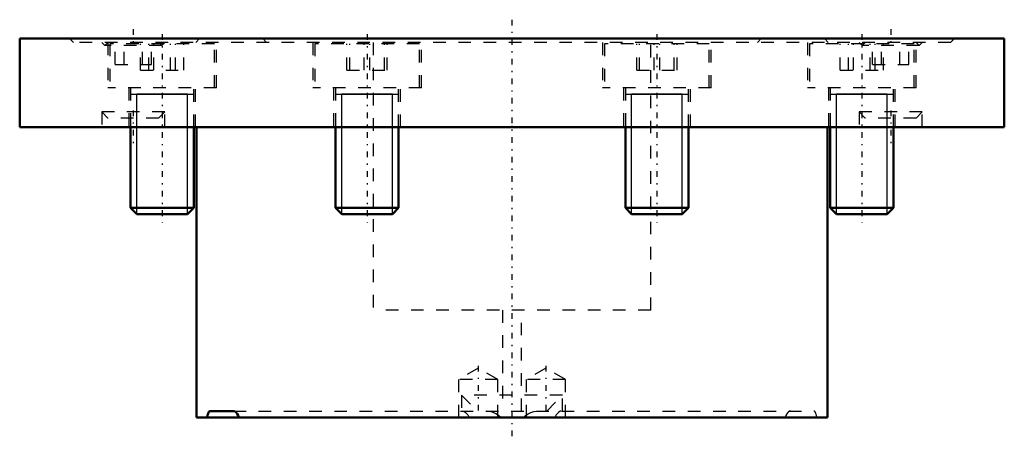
# Model space of a CAD drawing. Header units: millimetres. Extents: x -39 to 39, y -31.5 to 1.5.
import ezdxf

# ---------------------------------------------------------------- set-up
doc = ezdxf.new("R2010")
doc.units = ezdxf.units.MM
doc.linetypes.add('Center', pattern=[1.5, 0.45, -0.5, 0.05, -0.5])
doc.linetypes.add('Dashed', pattern=[2, 1, -1])
for name, color, linetype, lineweight in [('AM_4', 7, 'Continuous', 50), ('AM_5', 3, 'Continuous', 25), ('AM_7', 7, 'Center', 25), ('AM_9', 6, 'Dashed', 25), ('ConnectionPoints', 7, 'Continuous', 50)]:
    doc.layers.add(name, color=color, linetype=linetype, lineweight=lineweight)

msp = doc.modelspace()

# ---------------------------------------------------------------- linework, layer by layer
at = {"layer": 'AM_4'}
for p, q in [((39, 0), (-39, 0)), ((-39, 0), (-39, -7)), ((39, -7), (39, 0)), ((39, -7), (-39, -7)), ((-30.216, -7), (-30.216, -13.409)), ((-25.216, -13.409), (-25.216, -7)), ((-25, -7), (-25, -30)), ((-13.981, -7), (-13.981, -13.409)), ((-8.981, -13.409), (-8.981, -7)), ((8.981, -7), (8.981, -13.409)), ((13.981, -13.409), (13.981, -7)), ((25, -30), (25, -7)), ((25.216, -7), (25.216, -13.409)), ((30.216, -13.409), (30.216, -7)), ((-30.216, -13.409), (-29.726, -13.9)), ((-25.216, -13.409), (-30.216, -13.409)), ((-25.707, -13.9), (-29.726, -13.9)), ((-25.707, -13.9), (-25.216, -13.409)), ((-13.981, -13.409), (-13.49, -13.9)), ((-8.981, -13.409), (-13.981, -13.409)), ((-9.471, -13.9), (-13.49, -13.9)), ((-9.471, -13.9), (-8.981, -13.409)), ((13.981, -13.409), (8.981, -13.409)), ((8.981, -13.409), (9.471, -13.9)), ((13.49, -13.9), (9.471, -13.9)), ((13.49, -13.9), (13.981, -13.409)), ((30.216, -13.409), (25.216, -13.409)), ((25.216, -13.409), (25.707, -13.9)), ((29.726, -13.9), (25.707, -13.9)), ((29.726, -13.9), (30.216, -13.409)), ((-23.909, -29.5), (-22.072, -29.5)), ((25, -30), (-25, -30))]:
    msp.add_line(p, q, dxfattribs=at)
for points in [[(-24.149, -30), (-24.124, -29.863), (-24.092, -29.741), (-24.055, -29.644), (-24.013, -29.568), (-23.963, -29.518), (-23.909, -29.5)], [(-22.072, -29.5), (-21.993, -29.514), (-21.913, -29.557), (-21.839, -29.625), (-21.769, -29.721), (-21.704, -29.847), (-21.649, -30)]]:
    msp.add_lwpolyline(points, dxfattribs=at)
at = {"layer": 'AM_5'}
for p, q in [((-30.216, -4.4), (-25.216, -4.4)), ((-29.726, -13.9), (-29.726, -4.4)), ((-25.707, -4.4), (-29.726, -4.4)), ((-25.707, -13.9), (-25.707, -4.4)), ((-13.981, -4.4), (-8.981, -4.4)), ((-13.49, -13.9), (-13.49, -4.4)), ((-9.471, -4.4), (-13.49, -4.4)), ((-9.471, -13.9), (-9.471, -4.4)), ((8.981, -4.4), (13.981, -4.4)), ((9.471, -13.9), (9.471, -4.4)), ((13.49, -4.4), (9.471, -4.4)), ((13.49, -13.9), (13.49, -4.4)), ((25.216, -4.4), (30.216, -4.4)), ((25.707, -13.9), (25.707, -4.4)), ((29.726, -4.4), (25.707, -4.4)), ((29.726, -13.9), (29.726, -4.4))]:
    msp.add_line(p, q, dxfattribs=at)
at = {"layer": 'AM_7'}
for p, q in [((0, 1.5), (0, -31.5)), ((-30, 0.762), (-30, -0.608)), ((-27.716, 0.35), (-27.716, -14.575)), ((-11.481, 0.35), (-11.481, -14.575)), ((11.481, 0.35), (11.481, -14.575)), ((27.716, 0.35), (27.716, -14.575)), ((30, 0.762), (30, -0.608)), ((-30, -5.685), (-30, -8.425)), ((30, -5.685), (30, -8.425)), ((-2.679, -25.91), (-2.679, -30.195)), ((2.679, -25.91), (2.679, -30.195))]:
    msp.add_line(p, q, dxfattribs=at)
at = {"layer": 'AM_9'}
for p, q in [((-35.05, 0), (-34.75, -0.3)), ((-24.75, 0), (-25.05, -0.3)), ((-19.75, 0), (-19.45, -0.3)), ((19.45, -0.3), (19.75, 0)), ((25.05, -0.3), (24.75, 0)), ((34.75, -0.3), (35.05, 0)), ((34.75, -0.3), (-34.75, -0.3)), ((-32.5, -0.3), (-32.255, -0.545)), ((-32.01, -0.3), (-32.255, -0.545)), ((-27.745, -0.545), (-32.255, -0.545)), ((-32.016, -0.3), (-32.016, -3.9)), ((-23.566, -0.4), (-31.866, -0.4)), ((-31.866, -0.4), (-31.866, -3.9)), ((-31.443, -2.05), (-31.443, -0.3)), ((-30.722, -2.05), (-30.722, -0.3)), ((-29.434, -2.5), (-29.434, -0.4)), ((-29.278, -2.05), (-29.278, -0.3)), ((-28.771, -2.5), (-28.771, -0.4)), ((-28.557, -2.05), (-28.557, -0.3)), ((-28.379, -2.5), (-28.379, -0.4)), ((-27.745, -0.545), (-27.991, -0.3)), ((-27.745, -0.545), (-27.5, -0.3)), ((-27.054, -2.5), (-27.054, -0.4)), ((-26.662, -2.5), (-26.662, -0.4)), ((-25.999, -2.5), (-25.999, -0.4)), ((-23.566, -3.9), (-23.566, -0.4)), ((-23.416, -3.9), (-23.416, -0.3)), ((-15.781, -0.3), (-15.781, -3.9)), ((-7.331, -0.4), (-15.631, -0.4)), ((-15.631, -0.4), (-15.631, -3.9)), ((-13.081, -2.5), (-13.081, -0.4)), ((-12.855, -2.5), (-12.855, -0.4)), ((-11.707, -2.5), (-11.707, -0.4)), ((-11.254, -2.5), (-11.254, -0.4)), ((-11, -0.3), (-11, -21.5)), ((-10.106, -2.5), (-10.106, -0.4)), ((-9.88, -2.5), (-9.88, -0.4)), ((-7.331, -3.9), (-7.331, -0.4)), ((-7.181, -3.9), (-7.181, -0.3)), ((7.181, -0.3), (7.181, -3.9)), ((15.631, -0.4), (7.331, -0.4)), ((7.331, -0.4), (7.331, -3.9)), ((9.88, -2.5), (9.88, -0.4)), ((10.106, -2.5), (10.106, -0.4)), ((11, -21.5), (11, -0.3)), ((11.254, -2.5), (11.254, -0.4)), ((11.707, -2.5), (11.707, -0.4)), ((12.855, -2.5), (12.855, -0.4)), ((13.081, -2.5), (13.081, -0.4)), ((15.631, -3.9), (15.631, -0.4)), ((15.781, -3.9), (15.781, -0.3)), ((23.416, -0.3), (23.416, -3.9)), ((31.866, -0.4), (23.566, -0.4)), ((23.566, -0.4), (23.566, -3.9)), ((25.999, -2.5), (25.999, -0.4)), ((26.662, -2.5), (26.662, -0.4)), ((27.054, -2.5), (27.054, -0.4)), ((27.5, -0.3), (27.745, -0.545)), ((27.99, -0.3), (27.745, -0.545)), ((32.255, -0.545), (27.745, -0.545)), ((28.379, -2.5), (28.379, -0.4)), ((28.557, -2.05), (28.557, -0.3)), ((28.771, -2.5), (28.771, -0.4)), ((29.278, -2.05), (29.278, -0.3)), ((29.434, -2.5), (29.434, -0.4)), ((30.722, -2.05), (30.722, -0.3)), ((31.443, -2.05), (31.443, -0.3)), ((31.866, -3.9), (31.866, -0.4)), ((32.255, -0.545), (32.01, -0.3)), ((32.016, -3.9), (32.016, -0.3)), ((32.255, -0.545), (32.5, -0.3)), ((-31.443, -2.05), (-28.557, -2.05)), ((28.557, -2.05), (31.443, -2.05)), ((-29.434, -2.5), (-25.999, -2.5)), ((-13.081, -2.5), (-9.88, -2.5)), ((9.88, -2.5), (13.081, -2.5)), ((25.999, -2.5), (29.434, -2.5)), ((-23.416, -3.9), (-32.016, -3.9)), ((-30.366, -3.9), (-30.366, -7)), ((-25.066, -7), (-25.066, -3.9)), ((-7.181, -3.9), (-15.781, -3.9)), ((-14.131, -3.9), (-14.131, -7)), ((-8.831, -7), (-8.831, -3.9)), ((15.781, -3.9), (7.181, -3.9)), ((8.831, -3.9), (8.831, -7)), ((14.131, -7), (14.131, -3.9)), ((32.016, -3.9), (23.416, -3.9)), ((25.066, -3.9), (25.066, -7)), ((30.366, -7), (30.366, -3.9)), ((-30.216, -3.9), (-30.216, -7)), ((-25.216, -7), (-25.216, -3.9)), ((-13.981, -3.9), (-13.981, -7)), ((-8.981, -7), (-8.981, -3.9)), ((8.981, -3.9), (8.981, -7)), ((13.981, -7), (13.981, -3.9)), ((25.216, -3.9), (25.216, -7)), ((30.216, -7), (30.216, -3.9)), ((-32.5, -5.81), (-32.01, -6.3)), ((-27.5, -5.81), (-32.5, -5.81)), ((-32.5, -5.81), (-32.5, -7)), ((-27.991, -6.3), (-27.5, -5.81)), ((-27.5, -7), (-27.5, -5.81)), ((27.5, -5.81), (27.5, -7)), ((32.5, -5.81), (27.5, -5.81)), ((27.5, -5.81), (27.99, -6.3)), ((32.01, -6.3), (32.5, -5.81)), ((32.5, -7), (32.5, -5.81)), ((-27.991, -6.3), (-32.01, -6.3)), ((32.01, -6.3), (27.99, -6.3)), ((11, -21.5), (-11, -21.5)), ((-0.75, -21.5), (-0.75, -29.5)), ((0.75, -29.5), (0.75, -21.5)), ((-2.679, -26.105), (-4.229, -27)), ((-1.129, -27), (-2.679, -26.105)), ((2.679, -26.105), (1.129, -27)), ((4.229, -27), (2.679, -26.105)), ((-4.229, -27), (-4.229, -30)), ((-1.129, -27), (-4.229, -27)), ((-1.129, -30), (-1.129, -27)), ((1.129, -27), (1.129, -30)), ((4.229, -27), (1.129, -27)), ((4.229, -30), (4.229, -27)), ((-4, -28.25), (-2.75, -29.5)), ((4, -28.25), (-4, -28.25)), ((-4, -28.25), (-4, -29.5)), ((2.75, -29.5), (4, -28.25)), ((4, -29.5), (4, -28.25)), ((-22.072, -29.5), (23.909, -29.5))]:
    msp.add_line(p, q, dxfattribs=at)
for points in [[(-3.875, -29.5), (-3.805, -29.519), (-3.72, -29.575), (-3.62, -29.669), (-3.511, -29.8), (-3.383, -30)], [(-0.884, -30), (-1.071, -29.839), (-1.283, -29.707), (-1.505, -29.606), (-1.737, -29.536), (-2.038, -29.5)], [(0.884, -30), (1.071, -29.839), (1.283, -29.707), (1.505, -29.606), (1.737, -29.536), (2.038, -29.5)], [(3.875, -29.5), (3.805, -29.519), (3.72, -29.575), (3.62, -29.669), (3.511, -29.8), (3.383, -30)], [(22.072, -29.5), (21.993, -29.514), (21.913, -29.557), (21.839, -29.625), (21.769, -29.721), (21.704, -29.847), (21.649, -30)], [(24.149, -30), (24.124, -29.863), (24.092, -29.741), (24.055, -29.644), (24.013, -29.568), (23.963, -29.518), (23.909, -29.5)]]:
    msp.add_lwpolyline(points, dxfattribs=at)
at = {"layer": 'ConnectionPoints'}
msp.add_point((0, -7), dxfattribs=at)

doc.saveas('drawing.dxf')
